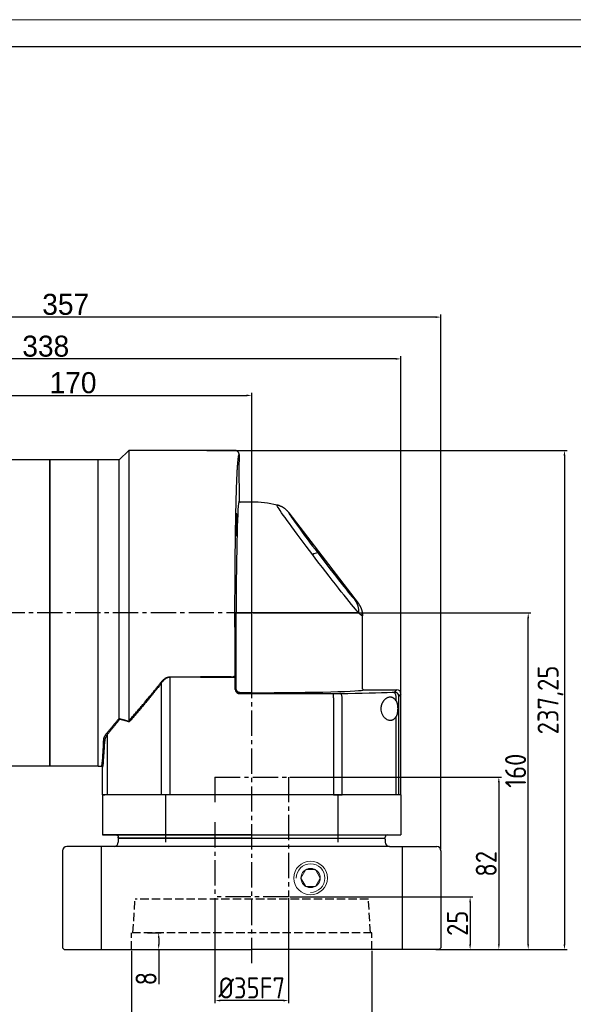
# Model space of a CAD drawing. Header units: millimetres. Extents: x 2020 to 3108, y 344 to 1109.
# Tile 16 of 17: x 2555 to 2819, y 640 to 1109. Entities that reach past the tile are written whole.
import ezdxf

# ---------------------------------------------------------------- set-up
doc = ezdxf.new("R2010")
doc.units = ezdxf.units.MM
doc.linetypes.add('JIS_02_4.0', pattern=[5.5, 4, -1.5])
doc.linetypes.add('点画线', pattern=[18, 12, -2, 2, -2])
for name, color, linetype in [('6文字层', 3, 'Continuous'), ('7中心线层', 7, '点画线'), ('标注线', 7, 'Continuous')]:
    doc.layers.add(name, color=color, linetype=linetype)
for name, color, linetype, lineweight in [('中心线01', 7, 'JIS_02_4.0', 0), ('图框_外框线', 7, 'Continuous', 18), ('粗实线', 7, 'Continuous', 40), ('细实线', 211, 'Continuous', 18)]:
    doc.layers.add(name, color=color, linetype=linetype, lineweight=lineweight)
doc.styles.add('工程字', font='gbenor.shx', dxfattribs={"bigfont": 'gbcbig.shx'})
doc.dimstyles.new('ISO-25', dxfattribs={"dimtxt": 2.5, "dimasz": 2.5, "dimexe": 1.25, "dimexo": 0.625, "dimtad": 1, "dimtxsty": 'Standard', "dimcen": 2.5, "dimadec": 0, "dimazin": 0, "dimtfac": 1, "dimtmove": 0, "dimatfit": 3, "dimfxl": 1, "dimarcsym": 0})

# ---------------------------------------------------------------- blocks, each defined once
blk = doc.blocks.new('*D91')
at = {"layer": '6文字层', "color": 0, "lineweight": -2}
for p, q in [((2495.64, 897.14), (2495.64, 931.17)), ((2498.14, 929.92), (2663.14, 929.92)), ((2665.64, 827.14), (2665.64, 931.17))]:
    blk.add_line(p, q, dxfattribs=at)
at = {"layer": '6文字层', "color": 0}
for points in [[(2498.14, 930.34), (2498.14, 929.5), (2495.64, 929.92)], [(2663.14, 929.5), (2663.14, 930.34), (2665.64, 929.92)]]:
    blk.add_solid(points, dxfattribs=at)
at = {"layer": 'Defpoints', "color": 0}
for p in [(2665.64, 929.92), (2495.64, 896.51), (2665.64, 826.51)]:
    blk.add_point(p, dxfattribs=at)
at = {"layer": '6文字层', "color": 0, "insert": (2580.64, 935.92), "char_height": 10, "attachment_point": 5}
blk.add_mtext('170', dxfattribs=at)
blk = doc.blocks.new('*D92')
at = {"layer": '6文字层', "color": 0, "lineweight": -2}
for p, q in [((2398.64, 845.94), (2398.64, 948.53)), ((2734.14, 947.28), (2401.14, 947.28)), ((2736.64, 786.77), (2736.64, 948.53))]:
    blk.add_line(p, q, dxfattribs=at)
at = {"layer": '6文字层', "color": 0}
for points in [[(2401.14, 947.7), (2401.14, 946.87), (2398.64, 947.28)], [(2734.14, 946.87), (2734.14, 947.7), (2736.64, 947.28)]]:
    blk.add_solid(points, dxfattribs=at)
at = {"layer": 'Defpoints', "color": 0}
for p in [(2398.64, 947.28), (2398.64, 845.31), (2736.64, 786.15)]:
    blk.add_point(p, dxfattribs=at)
at = {"layer": '6文字层', "color": 0, "insert": (2567.64, 953.28), "char_height": 10, "attachment_point": 5}
blk.add_mtext('338', dxfattribs=at)
blk = doc.blocks.new('*D109')
at = {"layer": '6文字层', "color": 0, "lineweight": -2}
for p, q in [((2644.3, 903.76), (2815.65, 903.76)), ((2814.4, 901.26), (2814.4, 669.01)), ((2753.29, 666.51), (2815.65, 666.51))]:
    blk.add_line(p, q, dxfattribs=at)
at = {"layer": '6文字层', "color": 0}
for points in [[(2814.82, 901.26), (2813.98, 901.26), (2814.4, 903.76)], [(2813.98, 669.01), (2814.82, 669.01), (2814.4, 666.51)]]:
    blk.add_solid(points, dxfattribs=at)
at = {"layer": 'Defpoints', "color": 0}
for p in [(2643.67, 903.76), (2752.66, 666.51), (2814.4, 666.51)]:
    blk.add_point(p, dxfattribs=at)
at = {"layer": '6文字层', "color": 0, "insert": (2807.77, 785.14), "char_height": 10, "attachment_point": 5, "rotation": 90, "style": '工程字'}
blk.add_mtext('237,25', dxfattribs=at)
blk = doc.blocks.new('*D117')
at = {"layer": '6文字层', "color": 0, "lineweight": -2}
for p, q in [((2666.26, 826.51), (2798.41, 826.51)), ((2797.16, 669.01), (2797.16, 824.01)), ((2755.46, 666.51), (2798.41, 666.51))]:
    blk.add_line(p, q, dxfattribs=at)
at = {"layer": '6文字层', "color": 0}
for points in [[(2797.58, 824.01), (2796.74, 824.01), (2797.16, 826.51)], [(2796.74, 669.01), (2797.58, 669.01), (2797.16, 666.51)]]:
    blk.add_solid(points, dxfattribs=at)
at = {"layer": 'Defpoints', "color": 0}
for p in [(2665.64, 826.51), (2797.16, 826.51), (2754.84, 666.51)]:
    blk.add_point(p, dxfattribs=at)
at = {"layer": '6文字层', "color": 0, "insert": (2791.16, 751.51), "char_height": 10, "attachment_point": 5, "rotation": 90, "style": '工程字'}
blk.add_mtext('160', dxfattribs=at)
blk = doc.blocks.new('*D118')
at = {"layer": '6文字层', "color": 0, "lineweight": -2}
for p, q in [((2648.14, 690.89), (2648.14, 641.02)), ((2683.14, 690.89), (2683.14, 641.02)), ((2680.64, 642.27), (2650.64, 642.27))]:
    blk.add_line(p, q, dxfattribs=at)
at = {"layer": '6文字层', "color": 0}
for points in [[(2650.64, 642.69), (2650.64, 641.85), (2648.14, 642.27)], [(2680.64, 641.85), (2680.64, 642.69), (2683.14, 642.27)]]:
    blk.add_solid(points, dxfattribs=at)
at = {"layer": 'Defpoints', "color": 0}
for p in [(2648.14, 691.51), (2683.14, 691.51), (2648.14, 642.27)]:
    blk.add_point(p, dxfattribs=at)
at = {"layer": '6文字层', "color": 0, "insert": (2665.64, 648.27), "char_height": 10, "attachment_point": 5, "style": '工程字'}
blk.add_mtext('%%C35F7', dxfattribs=at)
blk = doc.blocks.new('*D119')
at = {"layer": '6文字层', "color": 0, "lineweight": -2}
for p, q in [((2616.05, 674.51), (2622.63, 674.51)), ((2621.38, 672.01), (2621.38, 669.01)), ((2613.31, 666.51), (2622.63, 666.51)), ((2621.38, 666.51), (2621.38, 650.01))]:
    blk.add_line(p, q, dxfattribs=at)
at = {"layer": '6文字层', "color": 0}
for points in [[(2621.79, 672.01), (2620.96, 672.01), (2621.38, 674.51)], [(2620.96, 669.01), (2621.79, 669.01), (2621.38, 666.51)]]:
    blk.add_solid(points, dxfattribs=at)
at = {"layer": 'Defpoints', "color": 0}
for p in [(2615.43, 674.51), (2612.68, 666.51), (2621.38, 666.51)]:
    blk.add_point(p, dxfattribs=at)
at = {"layer": '6文字层', "color": 0, "insert": (2615.38, 652.68), "char_height": 10, "attachment_point": 5, "rotation": 90, "style": '工程字'}
blk.add_mtext('8', dxfattribs=at)
blk = doc.blocks.new('*D120')
at = {"layer": '6文字层', "color": 0, "lineweight": -2}
for p, q in [((2608.49, 665.89), (2608.49, 616.74)), ((2722.79, 665.89), (2722.79, 616.74)), ((2720.29, 617.99), (2610.99, 617.99))]:
    blk.add_line(p, q, dxfattribs=at)
at = {"layer": '6文字层', "color": 0}
for points in [[(2610.99, 618.41), (2610.99, 617.57), (2608.49, 617.99)], [(2720.29, 617.57), (2720.29, 618.41), (2722.79, 617.99)]]:
    blk.add_solid(points, dxfattribs=at)
at = {"layer": 'Defpoints', "color": 0}
for p in [(2608.49, 666.51), (2722.79, 666.51), (2608.49, 617.99)]:
    blk.add_point(p, dxfattribs=at)
at = {"layer": '6文字层', "color": 0, "insert": (2665.64, 624.62), "char_height": 10, "attachment_point": 5, "style": '工程字'}
blk.add_mtext('%%C114,3G7', dxfattribs=at)
blk = doc.blocks.new('*D121')
at = {"layer": '6文字层', "color": 0, "lineweight": -2}
for p, q in [((2683.76, 691.51), (2770.77, 691.51)), ((2769.52, 689.01), (2769.52, 669.01)), ((2755.46, 666.51), (2770.77, 666.51))]:
    blk.add_line(p, q, dxfattribs=at)
at = {"layer": '6文字层', "color": 0}
for points in [[(2769.94, 689.01), (2769.11, 689.01), (2769.52, 691.51)], [(2769.11, 669.01), (2769.94, 669.01), (2769.52, 666.51)]]:
    blk.add_solid(points, dxfattribs=at)
at = {"layer": 'Defpoints', "color": 0}
for p in [(2683.14, 691.51), (2754.84, 666.51), (2769.52, 666.51)]:
    blk.add_point(p, dxfattribs=at)
at = {"layer": '6文字层', "color": 0, "insert": (2763.52, 679.01), "char_height": 10, "attachment_point": 5, "rotation": 90, "style": '工程字'}
blk.add_mtext('25', dxfattribs=at)
blk = doc.blocks.new('*D122')
at = {"layer": '6文字层', "color": 0, "lineweight": -2}
for p, q in [((2683.76, 748.51), (2784.44, 748.51)), ((2783.19, 746.01), (2783.19, 669.01)), ((2755.46, 666.51), (2784.44, 666.51))]:
    blk.add_line(p, q, dxfattribs=at)
at = {"layer": '6文字层', "color": 0}
for points in [[(2783.61, 746.01), (2782.78, 746.01), (2783.19, 748.51)], [(2782.78, 669.01), (2783.61, 669.01), (2783.19, 666.51)]]:
    blk.add_solid(points, dxfattribs=at)
at = {"layer": 'Defpoints', "color": 0}
for p in [(2683.14, 748.51), (2754.84, 666.51), (2783.19, 666.51)]:
    blk.add_point(p, dxfattribs=at)
at = {"layer": '6文字层', "color": 0, "insert": (2777.19, 707.26), "char_height": 10, "attachment_point": 5, "rotation": 90, "style": '工程字'}
blk.add_mtext('82', dxfattribs=at)
blk = doc.blocks.new('*D123')
at = {"layer": '6文字层', "color": 0, "lineweight": -2}
for p, q in [((2398.64, 845.94), (2398.64, 968.4)), ((2753.14, 967.15), (2401.14, 967.15)), ((2755.64, 714.14), (2755.64, 968.4))]:
    blk.add_line(p, q, dxfattribs=at)
at = {"layer": '6文字层', "color": 0}
for points in [[(2401.14, 967.56), (2401.14, 966.73), (2398.64, 967.15)], [(2753.14, 966.73), (2753.14, 967.56), (2755.64, 967.15)]]:
    blk.add_solid(points, dxfattribs=at)
at = {"layer": 'Defpoints', "color": 0}
for p in [(2398.64, 967.15), (2398.64, 845.31), (2755.64, 713.51)]:
    blk.add_point(p, dxfattribs=at)
at = {"layer": '6文字层', "color": 0, "insert": (2577.14, 973.15), "char_height": 10, "attachment_point": 5}
blk.add_mtext('357', dxfattribs=at)
blk = doc.blocks.new('140FL1')
at = {"linetype": 'Continuous', "lineweight": 30}
for p, q in [((8, 159.25), (-2, 159.25)), ((-2, 13.75), (-2, 159.25)), ((12.5, 163.75), (8, 159.25)), ((63.05, 163.75), (12.5, 163.75)), ((65, 147.75), (65, 139.69)), ((71, 139.19), (65.5, 139.19)), ((88.69, 134.14), (121.63, 91.16)), ((123.69, 50.5), (123.69, 85.06)), ((124.19, 50), (140, 50)), ((142, 0), (142, 48)), ((-2, 13.75), (-0.5, 13.75)), ((-0.5, 13.75), (-0.48, 13.78)), ((0, 0), (0, 13.25)), ((0, 0), (1.07, 0)), ((2.37, 0), (1.07, 0)), ((27.98, 0), (2.37, 0)), ((32.18, 0), (27.98, 0)), ((109.82, 0), (32.18, 0)), ((109.82, 0), (114.02, 0)), ((139.63, 0), (114.02, 0)), ((140.93, 0), (139.63, 0)), ((142, 0), (140.93, 0))]:
    blk.add_line(p, q, dxfattribs=at)
at = {"linetype": 'Continuous', "lineweight": 25}
for p, q in [((8, 36.56), (8, 159.25)), ((12.5, 163.75), (12.5, 35.25)), ((71, 86.5), (71, 139.19)), ((63.61, 50.61), (63.61, 86.5)), ((63.61, 86.5), (64.11, 86.5)), ((64.11, 86.5), (71, 86.5)), ((71, 49.11), (71, 86.5)), ((121.88, 86.5), (71, 86.5)), ((123.67, 85.03), (123.59, 86.31)), ((123.67, 85.03), (123.59, 86.31)), ((27.98, 53.16), (27.98, 0)), ((32.18, 56.16), (46.68, 56.16)), ((32.18, 56.16), (32.18, 55.96)), ((46.68, 55.96), (32.18, 55.96)), ((32.18, 0), (32.18, 55.96)), ((61.19, 56.16), (46.68, 56.16)), ((46.68, 56.16), (46.68, 55.96)), ((46.68, 55.96), (61.19, 55.96)), ((61.19, 55.96), (63.19, 55.96)), ((63.19, 50.19), (63.19, 55.96)), ((63.61, 50.61), (63.19, 50.19)), ((65.19, 48.19), (65.61, 48.61)), ((65.19, 48.19), (109.82, 48.19)), ((71, 48.61), (65.61, 48.61)), ((71, 48.61), (71, 49.11)), ((109.82, 46.19), (109.82, 48.19)), ((123.66, 50.48), (123.69, 50.5)), ((123.69, 50.5), (123.66, 50.48)), ((123.74, 50.33), (123.68, 50.47)), ((138.93, 48.93), (140, 50)), ((139.63, 46.85), (139.63, 44.81)), ((142, 48), (140.93, 46.94)), ((140.93, 0), (140.93, 46.94)), ((109.82, 46.19), (109.82, 0)), ((114.02, 0), (114.02, 46.22)), ((139.63, 37.14), (139.63, 0)), ((2.37, 0), (2.37, 28.82))]:
    blk.add_line(p, q, dxfattribs=at)
at = {"color": 7, "linetype": 'Continuous', "lineweight": 30}
blk.add_line((65, 161.75), (65, 158.75), dxfattribs=at)
at = {"linetype": 'Continuous', "lineweight": 25, "flags": 128}
for points in [[(99.99, 114.19), (98.45, 116.22), (96.93, 118.22), (95.46, 120.19), (94.03, 122.09), (92.65, 123.94), (91.35, 125.7), (90.11, 127.38), (88.95, 128.97), (87.88, 130.45), (86.9, 131.81), (86.02, 133.05), (85.24, 134.16), (84.58, 135.13), (84.02, 135.95), (83.58, 136.63), (83.26, 137.16), (83.06, 137.53), (82.98, 137.75), (83.02, 137.8)], [(88.69, 134.14), (88.64, 134.11), (88.7, 133.93), (88.88, 133.6), (89.17, 133.14), (89.56, 132.53), (90.06, 131.79), (90.66, 130.92), (91.36, 129.93), (92.15, 128.82), (93.04, 127.6), (94, 126.28), (95.04, 124.86), (96.14, 123.37), (97.31, 121.8), (98.53, 120.17), (99.79, 118.48), (101.1, 116.76), (102.42, 115.01)], [(121.88, 86.5), (121.19, 87.31), (120.38, 88.26), (119.47, 89.35), (118.47, 90.57), (117.38, 91.92), (116.2, 93.38), (114.95, 94.94), (113.62, 96.61), (112.24, 98.36), (110.8, 100.19), (109.32, 102.08), (107.8, 104.03), (106.25, 106.02), (104.69, 108.05), (103.12, 110.09), (101.55, 112.14), (99.99, 114.19)], [(102.42, 115.01), (103.86, 113.13), (105.3, 111.25), (106.74, 109.38), (108.17, 107.53), (109.57, 105.73), (110.94, 103.97), (112.27, 102.29), (113.54, 100.68), (114.75, 99.16), (115.88, 97.75), (116.93, 96.45), (117.89, 95.27), (118.76, 94.23), (119.51, 93.33), (120.16, 92.58)], [(61.19, 56.16), (61.57, 56.17), (61.94, 56.22), (62.28, 56.29), (62.58, 56.39), (62.83, 56.51), (63.02, 56.64), (63.14, 56.79), (63.19, 56.94)], [(114.02, 46.22), (113.99, 46.6), (113.93, 46.97), (113.83, 47.31), (113.7, 47.61), (113.54, 47.86), (113.36, 48.05), (113.17, 48.17), (112.97, 48.22)]]:
    blk.add_lwpolyline(points, dxfattribs=at)
at = {"linetype": 'Continuous', "lineweight": 30}
blk.add_arc((71, 86.5), 52.69, 76.8112, 90, dxfattribs=at)
at = {"linetype": 'Continuous', "lineweight": 25}
for centre, radius, start, end in [((102.33, 111.28), 3.73, 88.6097, 128.8971), ((112.97, 87.26), 8.95, 355.1294, 36.4921), ((26.99, 52.21), 1.37, 43.6047, 57.8618), ((137.75, 46.97), 1.89, 356.3431, 83.5339), ((138.93, 46.93), 2, 0.046, 89.954), ((1.74, 28.57), 0.672, 21.4489, 72.0417)]:
    blk.add_arc(centre, radius, start, end, dxfattribs=at)
at = {"linetype": 'Continuous', "lineweight": 30}
for centre, major_axis, ratio, start_param, end_param in [((65, 153.25), (0, 5.5), 0.026186, 0, 3.141593), ((140, 48), (-1.42, -1.42), 0.999315, 2.356537, 3.926648)]:
    blk.add_ellipse(centre, major_axis=major_axis, ratio=ratio, start_param=start_param, end_param=end_param, dxfattribs=at)
at = {"linetype": 'Continuous', "lineweight": 25}
for centre, major_axis, ratio, start_param, end_param in [((65, 86.5), (0, 53.19), 0.026186, 0.000246, 1.570796), ((78.93, 146.86), (-42.68, 55.74), 0.01592, 2.899557, 3.168512), ((63.13, 55.96), (0, 2.5), 0.026186, 4.712389, 5.116079), ((71, 50), (53.19, 0), 0.026186, 4.712389, 6.282939), ((109.82, 48.35), (6, 0), 0.026186, 4.712389, 5.264629), ((71, 50), (80, 0), 0.026186, 5.264629, 5.704139), ((132.94, 48.94), (6, 0), 0.026186, 5.704139, 6.257005), ((0, 86.5), (0, 73.25), 0.026186, 3.141771, 3.731001)]:
    blk.add_ellipse(centre, major_axis=major_axis, ratio=ratio, start_param=start_param, end_param=end_param, dxfattribs=at)
for centre in [(63.64, 128.51), (63.29, 72.62)]:
    blk.add_ellipse(centre, major_axis=(0, 5.5), ratio=0.026186, dxfattribs=at)
at = {"linetype": 'Continuous', "lineweight": 30}
for points, knots in [([(65, 161.75), (65, 161.79), (65, 161.87), (64.99, 161.99), (64.96, 162.13), (64.93, 162.29), (64.88, 162.45), (64.8, 162.62), (64.7, 162.8), (64.58, 162.98), (64.43, 163.16), (64.24, 163.32), (64.03, 163.47), (63.79, 163.59), (63.54, 163.68), (63.27, 163.74), (63.09, 163.75), (63, 163.75)], [0, 0, 0, 0, 0.036004, 0.076452, 0.121542, 0.171451, 0.226313, 0.286197, 0.351081, 0.420821, 0.495124, 0.573534, 0.655417, 0.739976, 0.826277, 0.913301, 1, 1, 1, 1]), ([(65, 139.69), (65, 139.67), (65, 139.62), (65.02, 139.54), (65.05, 139.47), (65.09, 139.4), (65.15, 139.33), (65.27, 139.23), (65.4, 139.21), (65.5, 139.19)], [0, 0, 0, 0, 0.093339, 0.191197, 0.292695, 0.396708, 0.501924, 0.638242, 1, 1, 1, 1]), ([(88.69, 134.14), (88.62, 134.23), (88.49, 134.4), (88.28, 134.65), (88.06, 134.88), (87.84, 135.11), (87.62, 135.33), (87.39, 135.54), (87.16, 135.74), (86.93, 135.93), (86.69, 136.11), (86.45, 136.28), (86.21, 136.44), (85.96, 136.6), (85.72, 136.74), (85.47, 136.88), (85.22, 137.01), (84.98, 137.13), (84.73, 137.24), (84.48, 137.34), (84.24, 137.44), (83.99, 137.52), (83.75, 137.61), (83.5, 137.68), (83.26, 137.74), (83.1, 137.78), (83.02, 137.8)], [0, 0, 0, 0, 0.047477, 0.094449, 0.140917, 0.186879, 0.232336, 0.277288, 0.321735, 0.365677, 0.409113, 0.452044, 0.49447, 0.53639, 0.577805, 0.618715, 0.659119, 0.699017, 0.73841, 0.777297, 0.815679, 0.853555, 0.890925, 0.927789, 0.964147, 1, 1, 1, 1]), ([(121.63, 91.16), (121.69, 91.07), (121.81, 90.91), (121.99, 90.66), (122.15, 90.41), (122.31, 90.15), (122.45, 89.89), (122.59, 89.64), (122.72, 89.38), (122.83, 89.13), (122.94, 88.87), (123.04, 88.62), (123.13, 88.37), (123.22, 88.12), (123.29, 87.88), (123.36, 87.63), (123.42, 87.39), (123.47, 87.16), (123.52, 86.93), (123.56, 86.7), (123.59, 86.48), (123.62, 86.26), (123.64, 86.05), (123.66, 85.84), (123.68, 85.64), (123.69, 85.44), (123.69, 85.25), (123.69, 85.13), (123.69, 85.06)], [0, 0, 0, 0, 0.047304, 0.094066, 0.140258, 0.185849, 0.230814, 0.275127, 0.318764, 0.361703, 0.403925, 0.44541, 0.486143, 0.526108, 0.565292, 0.603682, 0.641268, 0.678042, 0.713996, 0.749123, 0.783418, 0.816878, 0.849499, 0.881281, 0.912221, 0.94232, 0.971579, 1, 1, 1, 1]), ([(123.69, 50.5), (123.69, 50.48), (123.7, 50.43), (123.71, 50.37), (123.73, 50.32), (123.75, 50.27), (123.77, 50.23), (123.79, 50.2), (123.81, 50.18), (123.82, 50.16), (123.83, 50.15), (123.87, 50.12), (123.94, 50.06), (124.07, 50.01), (124.15, 50), (124.19, 50)], [0, 0, 0, 0, 0.086586, 0.167766, 0.241988, 0.308037, 0.365036, 0.41241, 0.449823, 0.477104, 0.494183, 0.50104, 0.674738, 0.84276, 1, 1, 1, 1]), ([(-0.5, 13.75), (-0.48, 13.75), (-0.43, 13.75), (-0.37, 13.73), (-0.32, 13.72), (-0.27, 13.69), (-0.23, 13.67), (-0.2, 13.65), (-0.18, 13.63), (-0.16, 13.62), (-0.15, 13.61), (-0.12, 13.57), (-0.06, 13.5), (-0.01, 13.38), (0, 13.29), (0, 13.25)], [0, 0, 0, 0, 0.086927, 0.168395, 0.242837, 0.309024, 0.366074, 0.41341, 0.450696, 0.477764, 0.494544, 0.501016, 0.674858, 0.842881, 1, 1, 1, 1])]:
    blk.add_open_spline(points, degree=3, knots=knots, dxfattribs=at)
at = {"linetype": 'Continuous', "lineweight": 25}
for points, knots in [([(63.19, 56.94), (63.18, 57.21), (63.18, 57.74), (63.17, 58.63), (63.16, 59.67), (63.13, 62.03), (63.11, 64.89), (63.09, 68.15), (63.07, 70.5), (63.06, 72.68), (63.05, 75.48), (63.04, 79.23), (63.03, 83.53), (63.03, 86.91), (63.03, 89.07), (63.03, 90.96), (63.03, 92.53), (63.04, 93.85), (63.04, 94.62), (63.04, 95.97), (63.05, 98.65), (63.07, 102.29), (63.09, 106.01), (63.12, 108.98), (63.13, 110.93), (63.15, 112.35), (63.16, 113.69), (63.19, 116.25), (63.23, 119.56), (63.27, 122.58), (63.3, 124.47), (63.32, 126.07), (63.34, 127.39), (63.36, 128.47), (63.37, 129.11), (63.39, 130.22), (63.44, 132.41), (63.53, 136.64), (63.64, 141.02), (63.76, 145.06), (63.85, 147.69), (63.92, 149.6), (63.97, 150.77), (64.02, 151.71), (64.05, 152.46), (64.08, 153.06), (64.1, 153.42), (64.13, 154.03), (64.19, 155.2), (64.29, 156.78), (64.41, 158.31), (64.52, 159.53), (64.63, 160.5), (64.73, 161.05), (64.8, 161.37), (64.85, 161.56), (64.91, 161.7), (64.96, 161.75), (64.98, 161.75), (65, 161.75), (65, 161.75)], [0, 0, 0, 0, 0.005862, 0.011717, 0.019418, 0.028346, 0.062495, 0.080132, 0.096374, 0.111303, 0.124993, 0.153721, 0.187482, 0.211867, 0.222102, 0.231031, 0.249978, 0.253922, 0.25779, 0.265602, 0.281227, 0.312472, 0.340271, 0.358564, 0.374967, 0.381745, 0.388818, 0.403851, 0.437462, 0.462244, 0.472559, 0.481488, 0.499963, 0.503911, 0.507776, 0.51559, 0.531216, 0.562464, 0.624934, 0.653992, 0.687436, 0.712683, 0.723092, 0.732023, 0.749947, 0.753902, 0.757761, 0.765576, 0.781204, 0.812458, 0.847048, 0.874966, 0.904178, 0.937475, 0.946981, 0.960363, 0.978409, 0.991627, 0.996421, 1, 1, 1, 1]), ([(123.63, 85.08), (123.6, 85.08), (123.52, 85.07), (122.96, 85.52), (122.24, 86.17), (121.88, 86.5)], [0, 0, 0, 0, 0.250298, 0.622099, 1, 1, 1, 1]), ([(12.5, 35.25), (12.69, 35.46), (13.06, 35.88), (13.65, 36.54), (14.26, 37.23), (14.89, 37.95), (15.55, 38.7), (16.24, 39.49), (16.95, 40.31), (17.68, 41.16), (18.45, 42.05), (19.24, 42.97), (20.2, 44.11), (21.75, 45.95), (23.4, 47.95), (24.97, 49.88), (25.98, 51.15), (26.89, 52.3), (27.45, 53.03), (27.72, 53.37)], [0, 0, 0, 0, 0.037772, 0.077079, 0.117922, 0.160303, 0.20422, 0.249675, 0.296667, 0.345197, 0.395266, 0.446873, 0.500018, 0.583672, 0.749579, 0.82244, 0.888464, 0.947651, 1, 1, 1, 1]), ([(27.98, 53.16), (27.77, 52.88), (27.36, 52.34), (26.73, 51.53), (26.09, 50.72), (25.46, 49.91), (24.82, 49.11), (24.19, 48.32), (23.55, 47.53), (22.91, 46.74), (22.27, 45.95), (21.62, 45.17), (20.98, 44.4), (20.34, 43.63), (19.69, 42.86), (19.05, 42.09), (18.41, 41.33), (17.76, 40.58), (17.12, 39.83), (16.48, 39.08), (15.84, 38.34), (15.19, 37.6), (14.56, 36.86), (13.92, 36.13), (13.28, 35.4), (12.86, 34.92), (12.65, 34.68)], [0, 0, 0, 0, 0.040794, 0.08165, 0.122569, 0.163553, 0.204605, 0.245726, 0.286919, 0.328185, 0.369526, 0.410945, 0.452443, 0.494022, 0.535685, 0.577432, 0.619267, 0.66119, 0.703204, 0.745311, 0.787512, 0.82981, 0.872205, 0.914701, 0.957299, 1, 1, 1, 1]), ([(27.72, 53.37), (27.79, 53.46), (27.93, 53.64), (28.15, 53.9), (28.37, 54.14), (28.67, 54.46), (29.07, 54.84), (29.61, 55.26), (30.18, 55.62), (30.71, 55.87), (31.15, 56.01), (31.5, 56.1), (31.84, 56.15), (32.07, 56.15), (32.18, 56.16)], [0, 0, 0, 0, 0.066282, 0.129975, 0.191133, 0.249815, 0.377659, 0.499428, 0.628816, 0.750313, 0.81518, 0.878029, 0.939432, 1, 1, 1, 1]), ([(32.18, 55.96), (32.12, 55.96), (32.01, 55.96), (31.83, 55.94), (31.66, 55.92), (31.48, 55.88), (31.31, 55.84), (31.13, 55.79), (30.96, 55.73), (30.78, 55.65), (30.61, 55.57), (30.43, 55.48), (30.25, 55.38), (30.08, 55.27), (29.91, 55.15), (29.64, 54.95), (29.28, 54.65), (28.84, 54.21), (28.4, 53.71), (28.13, 53.35), (27.98, 53.16)], [0, 0, 0, 0, 0.032122, 0.064464, 0.097123, 0.130189, 0.163753, 0.197898, 0.232707, 0.268254, 0.304613, 0.341849, 0.380026, 0.4192, 0.459426, 0.500753, 0.61023, 0.729641, 0.859446, 1, 1, 1, 1]), ([(63.19, 50.19), (63.19, 50.14), (63.19, 50.05), (63.21, 49.91), (63.24, 49.77), (63.27, 49.63), (63.32, 49.49), (63.37, 49.36), (63.43, 49.23), (63.51, 49.11), (63.59, 48.99), (63.68, 48.88), (63.78, 48.78), (63.88, 48.68), (63.99, 48.59), (64.11, 48.51), (64.23, 48.44), (64.36, 48.37), (64.49, 48.32), (64.63, 48.27), (64.77, 48.24), (64.91, 48.21), (65.05, 48.2), (65.14, 48.19), (65.19, 48.19)], [0, 0, 0, 0, 0.045491, 0.090971, 0.136442, 0.181905, 0.22736, 0.27281, 0.318254, 0.363694, 0.409131, 0.454566, 0.5, 0.545434, 0.590869, 0.636306, 0.681746, 0.72719, 0.77264, 0.818095, 0.863558, 0.909029, 0.954509, 1, 1, 1, 1]), ([(65.61, 48.61), (65.56, 48.61), (65.46, 48.61), (65.32, 48.63), (65.18, 48.65), (65.04, 48.69), (64.91, 48.73), (64.78, 48.79), (64.65, 48.85), (64.52, 48.92), (64.41, 49.01), (64.3, 49.1), (64.19, 49.19), (64.09, 49.3), (64, 49.41), (63.92, 49.53), (63.85, 49.65), (63.79, 49.78), (63.73, 49.91), (63.69, 50.04), (63.65, 50.18), (63.63, 50.32), (63.61, 50.46), (63.61, 50.56), (63.61, 50.61)], [0, 0, 0, 0, 0.04546, 0.090918, 0.136375, 0.18183, 0.227285, 0.272739, 0.318192, 0.363644, 0.409097, 0.454548, 0.5, 0.545452, 0.590903, 0.636356, 0.681808, 0.727261, 0.772715, 0.81817, 0.863625, 0.909082, 0.95454, 1, 1, 1, 1]), ([(133.64, 44.65), (133.6, 44.59), (133.52, 44.48), (133.4, 44.31), (133.29, 44.13), (133.19, 43.94), (133.09, 43.76), (133, 43.57), (132.92, 43.38), (132.84, 43.18), (132.77, 42.98), (132.71, 42.79), (132.65, 42.58), (132.6, 42.38), (132.56, 42.18), (132.52, 41.98), (132.49, 41.78), (132.46, 41.57), (132.45, 41.37), (132.43, 41.17), (132.43, 40.97), (132.43, 40.77), (132.44, 40.57), (132.49, 39.98), (132.72, 38.95), (133.35, 37.63), (134.12, 36.7), (134.93, 36.07), (135.56, 35.73), (136.15, 35.55), (136.63, 35.47), (137.08, 35.47), (137.47, 35.53), (137.82, 35.62), (138.14, 35.75), (138.44, 35.91), (138.72, 36.11), (138.98, 36.33), (139.21, 36.58), (139.43, 36.85), (139.57, 37.05), (139.63, 37.14)], [0, 0, 0, 0, 0.013224, 0.026226, 0.039013, 0.051589, 0.063962, 0.076137, 0.088123, 0.099925, 0.111553, 0.123012, 0.134313, 0.145463, 0.156471, 0.167347, 0.1781, 0.188741, 0.19928, 0.209726, 0.220093, 0.230389, 0.240628, 0.25082, 0.322974, 0.405647, 0.500925, 0.557128, 0.626176, 0.667775, 0.709398, 0.751045, 0.782578, 0.813113, 0.84266, 0.871232, 0.898842, 0.925506, 0.951241, 0.976065, 1, 1, 1, 1]), ([(139.6, 44.85), (139.57, 44.9), (139.5, 45.01), (139.38, 45.16), (139.26, 45.31), (139.13, 45.46), (138.99, 45.6), (138.84, 45.73), (138.68, 45.86), (138.52, 45.98), (138.34, 46.08), (138.16, 46.18), (137.97, 46.27), (137.77, 46.34), (137.56, 46.4), (137.34, 46.44), (137.12, 46.47), (136.78, 46.48), (136.32, 46.44), (135.76, 46.29), (135.29, 46.08), (134.9, 45.85), (134.59, 45.63), (134.31, 45.38), (134.05, 45.13), (133.84, 44.9), (133.71, 44.73), (133.64, 44.65)], [0, 0, 0, 0, 0.022959, 0.046794, 0.071514, 0.097127, 0.123638, 0.151055, 0.179382, 0.208625, 0.238788, 0.269875, 0.301891, 0.334838, 0.368719, 0.403539, 0.439298, 0.476001, 0.563036, 0.650275, 0.737719, 0.782808, 0.832632, 0.887216, 0.926156, 0.963745, 1, 1, 1, 1]), ([(139.63, 44.81), (139.66, 44.76), (139.72, 44.67), (139.8, 44.51), (139.87, 44.36), (139.94, 44.19), (140.01, 44.02), (140.06, 43.85), (140.12, 43.66), (140.16, 43.47), (140.21, 43.28), (140.3, 42.82), (140.4, 42.06), (140.44, 40.98), (140.4, 39.9), (140.29, 39.07), (140.17, 38.48), (140.07, 38.1), (139.94, 37.76), (139.8, 37.43), (139.69, 37.24), (139.63, 37.14)], [0, 0, 0, 0, 0.02495, 0.049799, 0.074598, 0.099394, 0.124236, 0.149174, 0.174254, 0.199525, 0.225032, 0.250819, 0.376382, 0.50002, 0.623572, 0.749601, 0.800932, 0.851261, 0.900958, 0.950408, 1, 1, 1, 1]), ([(1.95, 29.21), (2.08, 29.37), (2.36, 29.69), (2.77, 30.19), (3.2, 30.7), (3.63, 31.22), (4.08, 31.76), (4.53, 32.31), (5, 32.87), (5.47, 33.45), (5.96, 34.04), (6.46, 34.65), (6.96, 35.27), (7.48, 35.91), (7.82, 36.34), (8, 36.56)], [0, 0, 0, 0, 0.070231, 0.141573, 0.214027, 0.287595, 0.362277, 0.438075, 0.51499, 0.593023, 0.672176, 0.752449, 0.833843, 0.91636, 1, 1, 1, 1]), ([(8.18, 35.96), (8.02, 35.76), (7.71, 35.37), (7.24, 34.78), (6.77, 34.21), (6.32, 33.64), (5.86, 33.07), (5.41, 32.52), (4.96, 31.97), (4.52, 31.42), (4.08, 30.89), (3.64, 30.36), (3.21, 29.84), (2.79, 29.32), (2.51, 28.99), (2.37, 28.82)], [0, 0, 0, 0, 0.078095, 0.155979, 0.233656, 0.311131, 0.388408, 0.46549, 0.542383, 0.619091, 0.695617, 0.771967, 0.848144, 0.924154, 1, 1, 1, 1]), ([(8, 36.56), (8, 36.53), (8, 36.48), (8.01, 36.4), (8.03, 36.33), (8.05, 36.27), (8.07, 36.23), (8.08, 36.22)], [0, 0, 0, 0, 0.266509, 0.499118, 0.689603, 0.854524, 1, 1, 1, 1]), ([(8.08, 36.22), (8.22, 36.19), (8.51, 36.13), (8.94, 36.03), (9.38, 35.93), (9.82, 35.81), (10.26, 35.69), (10.71, 35.56), (11.17, 35.42), (11.63, 35.27), (12.09, 35.12), (12.41, 35), (12.56, 34.95)], [0, 0, 0, 0, 0.098327, 0.196968, 0.295942, 0.395273, 0.494982, 0.595091, 0.695624, 0.796604, 0.898055, 1, 1, 1, 1]), ([(8.08, 36.22), (8.09, 36.2), (8.11, 36.16), (8.14, 36.1), (8.16, 36.04), (8.17, 35.99), (8.18, 35.96)], [0, 0, 0, 0, 0.23165, 0.499289, 0.643489, 1, 1, 1, 1]), ([(12.65, 34.68), (12.5, 34.74), (12.19, 34.85), (11.74, 35), (11.29, 35.15), (10.84, 35.29), (10.39, 35.42), (9.94, 35.55), (9.5, 35.66), (9.06, 35.77), (8.61, 35.87), (8.32, 35.93), (8.18, 35.96)], [0, 0, 0, 0, 0.098829, 0.197875, 0.297154, 0.396684, 0.496479, 0.596556, 0.696931, 0.797619, 0.898637, 1, 1, 1, 1]), ([(12.56, 34.95), (12.56, 34.96), (12.54, 34.99), (12.53, 35.03), (12.52, 35.08), (12.51, 35.13), (12.5, 35.19), (12.5, 35.23), (12.5, 35.25)], [0, 0, 0, 0, 0.125701, 0.261144, 0.408939, 0.571103, 0.774954, 1, 1, 1, 1]), ([(12.56, 34.95), (12.57, 34.93), (12.59, 34.89), (12.62, 34.82), (12.64, 34.75), (12.64, 34.7), (12.65, 34.68)], [0, 0, 0, 0, 0.224725, 0.499236, 0.75198, 1, 1, 1, 1]), ([(0.57, 26.03), (0.57, 26.09), (0.58, 26.22), (0.6, 26.42), (0.63, 26.62), (0.67, 26.82), (0.73, 27.02), (0.79, 27.22), (0.86, 27.42), (0.97, 27.69), (1.13, 28.03), (1.36, 28.43), (1.63, 28.82), (1.84, 29.08), (1.95, 29.21)], [0, 0, 0, 0, 0.062983, 0.12573, 0.188291, 0.250717, 0.313058, 0.375364, 0.437686, 0.500075, 0.625087, 0.749803, 0.874636, 1, 1, 1, 1]), ([(2.37, 28.82), (2.32, 28.76), (2.23, 28.64), (2.09, 28.45), (1.95, 28.24), (1.81, 28.01), (1.68, 27.76), (1.54, 27.5), (1.39, 27.14), (1.24, 26.72), (1.14, 26.27), (1.08, 25.91), (1.07, 25.7), (1.07, 25.61)], [0, 0, 0, 0, 0.055064, 0.11558, 0.181548, 0.252971, 0.329849, 0.412182, 0.499972, 0.663586, 0.801464, 0.913602, 1, 1, 1, 1])]:
    blk.add_open_spline(points, degree=3, knots=knots, dxfattribs=at)
blk.add_open_spline([(139.63, 44.81), (139.62, 44.82), (139.61, 44.84), (139.6, 44.85)], degree=3, dxfattribs=at)
at = {"linetype": 'Continuous'}
blk.add_open_spline([(-0.48, 13.78), (-0.44, 13.82), (-0.35, 13.9), (-0.22, 14.48), (-0.09, 15.38), (0.03, 16.55), (0.15, 18.01), (0.26, 19.77), (0.38, 21.8), (0.48, 23.86), (0.54, 25.33), (0.57, 26.03)], degree=3, knots=[0, 0, 0, 0, 0.112, 0.237224, 0.355811, 0.467759, 0.573069, 0.69536, 0.80728, 0.908827, 1, 1, 1, 1], dxfattribs=at)

msp = doc.modelspace()

# ---------------------------------------------------------------- linework, layer by layer
msp.add_line((2602.1358, 719.5126), (2729.1358, 719.5126))
at = {"layer": '7中心线层'}
for p, q in [((2665.6358, 826.5126), (2392.4659, 826.5126)), ((2648.1356, 748.5129), (2648.1356, 735.0126)), ((2648.1356, 748.5129), (2683.1356, 748.5129)), ((2683.1356, 748.5129), (2683.1356, 691.5126)), ((2648.1356, 727.0126), (2648.1356, 691.5126)), ((2683.1356, 691.5126), (2648.1356, 691.5126)), ((2683.1356, 691.5126), (2648.1356, 691.5126))]:
    msp.add_line(p, q, dxfattribs=at)
at = {"layer": '7中心线层', "color": 0}
msp.add_line((2665.6358, 660.0747), (2665.6358, 826.5126), dxfattribs=at)
at = {"layer": '中心线01', "color": 0, "lineweight": 25}
for p, q in [((2609.1355, 674.5126), (2610.1355, 690.5126)), ((2721.1355, 690.5126), (2610.1355, 690.5126)), ((2722.1355, 674.5126), (2721.1355, 690.5126)), ((2722.7855, 674.5126), (2608.4855, 674.5126)), ((2608.4855, 666.5126), (2608.4855, 674.5126)), ((2722.7855, 666.5126), (2722.7855, 674.5126))]:
    msp.add_line(p, q, dxfattribs=at)
at = {"layer": '图框_外框线', "color": 3}
msp.add_lwpolyline([(2026.2507, 343.6688), (3107.8668, 343.6688), (3107.8668, 1108.5259), (2026.2507, 1108.5259)], close=True, dxfattribs=at)
at = {"layer": '图框_外框线', "color": 3, "lineweight": 25}
msp.add_lwpolyline([(2090.6326, 356.5451), (3094.9905, 356.5451), (3094.9905, 1095.6495), (2090.6326, 1095.6495)], close=True, dxfattribs=at)
at = {"layer": '标注线', "lineweight": 30}
for p, q in [((2592.6358, 899.2624), (2531.2017, 899.2624)), ((2592.6358, 753.763), (2531.2015, 753.763))]:
    msp.add_line(p, q, dxfattribs=at)
at = {"layer": '标注线'}
for p, q in [((2624.6114, 740.0126), (2624.6114, 717.5126)), ((2706.6602, 740.0126), (2706.6602, 717.5128))]:
    msp.add_line(p, q, dxfattribs=at)
at = {"layer": '粗实线', "lineweight": 30}
for p, q in [((2569.6352, 899.2624), (2569.6352, 826.5126)), ((2569.6352, 826.5126), (2569.6352, 899.2624)), ((2592.6358, 753.763), (2592.6358, 899.2624)), ((2569.6352, 753.763), (2569.6352, 826.5126)), ((2569.6352, 826.5126), (2569.6352, 753.763)), ((2594.6358, 740.0127), (2594.6358, 721.0127)), ((2614.3358, 740.0127), (2594.6358, 740.0127)), ((2624.6114, 740.0126), (2594.6358, 740.0126)), ((2706.6602, 740.0126), (2624.6114, 740.0126)), ((2736.6358, 740.0126), (2706.6602, 740.0126)), ((2736.6354, 740.013), (2736.6355, 721.013)), ((2665.6358, 721.0127), (2594.6358, 721.0127)), ((2594.6358, 721.0126), (2624.6114, 721.0126)), ((2624.6114, 721.0126), (2706.6602, 721.0126)), ((2706.6602, 721.0126), (2736.6358, 721.0126)), ((2602.1355, 719.0126), (2602.1355, 717.5126)), ((2602.1358, 719.5126), (2602.1358, 720.0126)), ((2665.6358, 719.5126), (2602.1358, 719.5126)), ((2602.1358, 719.0125), (2602.6358, 719.5125)), ((2615.6358, 719.5125), (2602.6358, 719.5125)), ((2665.6355, 719.5126), (2729.1355, 719.5129)), ((2715.6356, 719.5127), (2728.6356, 719.5128)), ((2729.1356, 719.0128), (2728.6356, 719.5128)), ((2729.1356, 719.0126), (2729.1356, 717.5126)), ((2729.1358, 719.5126), (2729.1358, 720.0126)), ((2575.6355, 713.5126), (2575.6355, 667.3126)), ((2731.1356, 715.5126), (2577.6355, 715.5126)), ((2594.0464, 715.5126), (2594.0464, 666.5126)), ((2731.1356, 715.5126), (2753.6355, 715.5126)), ((2737.2247, 715.5126), (2737.2247, 666.5126)), ((2755.6355, 713.5126), (2755.6355, 667.3126)), ((2575.6355, 667.3126), (2576.4355, 666.5126)), ((2576.4355, 666.5126), (2609.6355, 666.5126)), ((2609.6355, 666.5126), (2665.6355, 666.5126)), ((2721.6355, 666.5126), (2665.6355, 666.5126)), ((2754.8355, 666.5126), (2721.6355, 666.5126)), ((2755.6355, 667.3126), (2754.8355, 666.5126))]:
    msp.add_line(p, q, dxfattribs=at)
at = {"layer": '粗实线', "lineweight": 30, "extrusion": (0, 0, -1)}
msp.add_arc((-2601.1358, 720.0126), 1, 90, 180, dxfattribs=at)
at = {"layer": '粗实线', "lineweight": 30}
for centre, radius, start, end in [((2730.1358, 720.0126), 1, 90, 180), ((2600.1355, 717.5126), 2, 270, 0), ((2731.1356, 717.5126), 2, 180, 270), ((2577.6355, 713.5126), 2, 90, 180), ((2753.6355, 713.5126), 2, 0, 90)]:
    msp.add_arc(centre, radius, start, end, dxfattribs=at)
at = {"layer": '细实线'}
for points in [[(2689.0605, 700.5126), (2691.3699, 704.5126), (2693.6355, 704.5126)], [(2698.2105, 700.5126), (2695.9011, 704.5126), (2693.6355, 704.5126)], [(2689.0605, 700.5126), (2691.3699, 696.5126), (2693.6355, 696.5126)], [(2698.2105, 700.5126), (2695.9011, 696.5126), (2693.6355, 696.5126)]]:
    msp.add_lwpolyline(points, dxfattribs=at)
for radius in [8, 4.575]:
    msp.add_circle((2693.6355, 700.5126), radius, dxfattribs=at)
msp.add_arc((2693.6355, 700.5126), 6.8, 270, 180, dxfattribs=at)

# ---------------------------------------------------------------- block references
at = {"layer": '标注线'}
msp.add_blockref('140FL1', (2594.6358, 740.0127), dxfattribs=at)

# ---------------------------------------------------------------- dimensions: what is measured, and where the dimension line sits
at = {"layer": '6文字层'}
for base, p1, p2, picture, middle in [((2398.6352, 967.1454), (2755.6355, 713.5126), (2398.6352, 845.3126), '*D123', (2577.1354, 973.1454)), ((2398.6352, 947.2831), (2736.6358, 786.1478), (2398.6352, 845.3126), '*D92', (2567.6355, 953.2831)), ((2665.6358, 929.9186), (2495.6352, 896.5126), (2665.6358, 826.5126), '*D91', (2580.6355, 935.9186))]:
    dim = msp.add_linear_dim(base=base, p1=p1, p2=p2, dimstyle='ISO-25', override={"dimtxt": 10, "dimgap": 1}, dxfattribs=at)
    dim.commit()
    dim.dimension.update_dxf_attribs({"geometry": picture, "text_midpoint": middle})
dim = msp.add_linear_dim(base=(2814.399, 666.5126), p1=(2643.6705, 903.7623), p2=(2752.6633, 666.5126), angle=90, dimstyle='ISO-25', override={"dimtxt": 10, "dimgap": 1, "dimtxsty": '工程字'}, dxfattribs=at)
dim.commit()
dim.dimension.update_dxf_attribs({"geometry": '*D109', "text_midpoint": (2807.774, 785.1375)})
for base, p1, p2, angle, picture, middle in [((2797.1595, 826.5126), (2754.8355, 666.5126), (2665.6358, 826.5126), 90, '*D117', (2797.1595, 751.5128)), ((2783.1939, 666.5126), (2683.136, 748.5129), (2754.836, 666.5126), 270, '*D122', (2783.1939, 707.2626)), ((2769.5219, 666.5126), (2683.136, 691.5126), (2754.836, 666.5126), 270, '*D121', (2769.5219, 679.0126)), ((2621.3782, 666.5126), (2615.4273, 674.5126), (2612.6815, 666.5126), 270, '*D119', (2621.3782, 652.6793))]:
    dim = msp.add_linear_dim(base=base, p1=p1, p2=p2, angle=angle, dimstyle='ISO-25', override={"dimtxt": 10, "dimgap": 1, "dimtxsty": '工程字'}, dxfattribs=at)
    dim.commit()
    dim.dimension.update_dxf_attribs({"geometry": picture, "text_midpoint": middle, "dimtype": 160})
for base, p1, p2, text, picture, middle in [((2648.1356, 642.2703), (2683.1355, 691.5126), (2648.1356, 691.5126), '%%C<>F7', '*D118', (2665.6355, 642.2703)), ((2608.4855, 617.9903), (2722.7855, 666.5126), (2608.4855, 666.5126), '%%C<>G7', '*D120', (2665.6355, 617.9903))]:
    dim = msp.add_linear_dim(base=base, p1=p1, p2=p2, text=text, dimstyle='ISO-25', override={"dimtxt": 10, "dimgap": 1, "dimtxsty": '工程字'}, dxfattribs=at)
    dim.commit()
    dim.dimension.update_dxf_attribs({"geometry": picture, "text_midpoint": middle, "dimtype": 160})

doc.saveas('drawing.dxf')
